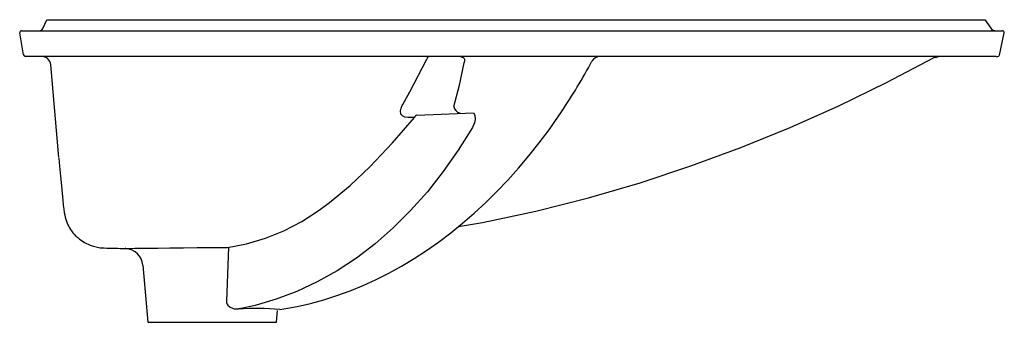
# Model space of a CAD drawing. Header units: millimetres. Extents: x 3960.988 to 3961.524, y 1744.072 to 1744.237.
import ezdxf

# ---------------------------------------------------------------- set-up
doc = ezdxf.new("R2010")
doc.units = ezdxf.units.MM
doc.layers.add('SANINDUSA', color=3, linetype='Continuous')

msp = doc.modelspace()

# ---------------------------------------------------------------- linework, layer by layer
at = {"layer": 'SANINDUSA'}
for p, q in [((3961.000275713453, 1744.232574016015), (3961.002535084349, 1744.237419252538)), ((3961.002535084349, 1744.237419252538), (3961.022473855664, 1744.237419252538)), ((3961.022473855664, 1744.237419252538), (3961.062535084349, 1744.237419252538)), ((3961.062535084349, 1744.237419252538), (3961.511609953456, 1744.237419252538)), ((3961.511609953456, 1744.237419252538), (3961.513616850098, 1744.237419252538)), ((3960.989857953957, 1744.218245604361), (3960.987742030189, 1744.230245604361)), ((3960.988726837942, 1744.231419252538), (3961.119698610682, 1744.231419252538)), ((3961.119698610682, 1744.231419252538), (3961.5075972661, 1744.231419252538)), ((3961.5075972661, 1744.231419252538), (3961.522394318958, 1744.231419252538)), ((3961.518933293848, 1744.231419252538), (3961.516812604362, 1744.231419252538)), ((3961.521448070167, 1744.218177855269), (3961.524058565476, 1744.230197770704)), ((3961.522394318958, 1744.231419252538), (3961.523040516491, 1744.231419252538)), ((3961.026295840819, 1744.217419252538), (3960.99084276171, 1744.217419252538)), ((3961.095308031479, 1744.217419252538), (3961.026295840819, 1744.217419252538)), ((3961.229742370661, 1744.217419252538), (3961.095308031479, 1744.217419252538)), ((3961.505732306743, 1744.217419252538), (3961.229742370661, 1744.217419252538)), ((3961.304087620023, 1744.217419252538), (3961.303745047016, 1744.217419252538)), ((3961.486704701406, 1744.216787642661), (3961.48682435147, 1744.216791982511)), ((3961.519629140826, 1744.217419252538), (3961.505732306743, 1744.217419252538)), ((3961.519629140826, 1744.217419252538), (3961.520406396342, 1744.217419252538)), ((3961.009062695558, 1744.162371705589), (3961.004645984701, 1744.21285494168)), ((3961.202738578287, 1744.184141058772), (3961.199370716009, 1744.184139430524)), ((3961.204015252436, 1744.185362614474), (3961.234920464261, 1744.186718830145)), ((3961.033734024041, 1744.113024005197), (3961.033733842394, 1744.113024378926)), ((3961.045273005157, 1744.112689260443), (3961.045242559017, 1744.112690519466)), ((3961.101383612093, 1744.113370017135), (3961.100403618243, 1744.084043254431)), ((3961.05481101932, 1744.103555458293), (3961.057535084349, 1744.072419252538)), ((3961.127535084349, 1744.072419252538), (3961.128101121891, 1744.078889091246)), ((3961.057535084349, 1744.072419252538), (3961.092535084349, 1744.072419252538)), ((3961.092535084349, 1744.072419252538), (3961.127535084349, 1744.072419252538))]:
    msp.add_line(p, q, dxfattribs=at)
at = {"layer": 'SANINDUSA', "flags": 128}
for points in [[(3961.517339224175, 1744.232279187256), (3961.514316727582, 1744.236519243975), (3961.513645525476, 1744.237439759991)], [(3961.11523001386, 1744.231426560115), (3961.115321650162, 1744.23142577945), (3961.119698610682, 1744.231419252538)], [(3961.196432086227, 1744.191253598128), (3961.20031665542, 1744.198049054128), (3961.209532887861, 1744.215859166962)], [(3961.209532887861, 1744.215859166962), (3961.209657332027, 1744.216209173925), (3961.20979315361, 1744.216520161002), (3961.20993895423, 1744.216788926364), (3961.210093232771, 1744.217012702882), (3961.210254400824, 1744.217189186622), (3961.210420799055, 1744.21731656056), (3961.210590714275, 1744.217393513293), (3961.21076239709, 1744.217419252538)], [(3961.224202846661, 1744.190143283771), (3961.227353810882, 1744.201795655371), (3961.229877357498, 1744.213894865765)], [(3961.229877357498, 1744.213894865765), (3961.230258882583, 1744.215084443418), (3961.230158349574, 1744.21574901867), (3961.230007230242, 1744.216050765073), (3961.229463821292, 1744.216609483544), (3961.229010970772, 1744.216875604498), (3961.227454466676, 1744.217319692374), (3961.225984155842, 1744.217419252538)], [(3961.226730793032, 1744.124581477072), (3961.239835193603, 1744.126848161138), (3961.268953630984, 1744.13305585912), (3961.297563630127, 1744.140299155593), (3961.325711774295, 1744.148530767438), (3961.35339285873, 1744.157702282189), (3961.380628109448, 1744.167775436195), (3961.407438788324, 1744.178712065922), (3961.433850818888, 1744.190495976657), (3961.459889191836, 1744.203138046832), (3961.485577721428, 1744.216665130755)], [(3961.485577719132, 1744.216665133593), (3961.486720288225, 1744.217227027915), (3961.487958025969, 1744.217419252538)], [(3961.48682435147, 1744.216791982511), (3961.486887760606, 1744.216794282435), (3961.486818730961, 1744.216786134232), (3961.486361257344, 1744.21673953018), (3961.485577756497, 1744.216665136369), (3961.485577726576, 1744.216665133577), (3961.485577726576, 1744.216665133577)], [(3961.129425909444, 1744.079430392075), (3961.131533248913, 1744.0797321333), (3961.138845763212, 1744.081096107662), (3961.146126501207, 1744.082772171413), (3961.153352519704, 1744.084752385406), (3961.160563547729, 1744.087046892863), (3961.167719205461, 1744.089644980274), (3961.174816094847, 1744.092545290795), (3961.181850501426, 1744.095746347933), (3961.188818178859, 1744.099246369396), (3961.195714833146, 1744.103043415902), (3961.202536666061, 1744.107135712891), (3961.209279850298, 1744.111521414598), (3961.215940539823, 1744.116198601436), (3961.22251487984, 1744.121165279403), (3961.228996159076, 1744.126417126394), (3961.235353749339, 1744.131929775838), (3961.241579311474, 1744.137695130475), (3961.247673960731, 1744.143713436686), (3961.253633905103, 1744.14998069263), (3961.259455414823, 1744.156492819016), (3961.265134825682, 1744.163245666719), (3961.270668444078, 1744.170234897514), (3961.276052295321, 1744.177455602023), (3961.281282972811, 1744.184903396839), (3961.282810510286, 1744.187212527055)], [(3961.199370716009, 1744.184139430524), (3961.197563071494, 1744.18435131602), (3961.196168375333, 1744.185023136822), (3961.195401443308, 1744.186000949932), (3961.195144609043, 1744.187719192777), (3961.195447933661, 1744.189140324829), (3961.196064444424, 1744.190587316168), (3961.196432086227, 1744.191253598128)], [(3961.101009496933, 1744.113300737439), (3961.111348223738, 1744.115215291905), (3961.121567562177, 1744.118261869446), (3961.131594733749, 1744.122373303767), (3961.141356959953, 1744.127482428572), (3961.150781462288, 1744.133522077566), (3961.156525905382, 1744.137749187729), (3961.167700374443, 1744.147041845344), (3961.178463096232, 1744.157240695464), (3961.190816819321, 1744.170296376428), (3961.202738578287, 1744.184141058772)], [(3961.234920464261, 1744.186718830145), (3961.235665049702, 1744.185352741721), (3961.235888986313, 1744.182979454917), (3961.2355217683, 1744.181251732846), (3961.234821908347, 1744.179535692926), (3961.234324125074, 1744.178617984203)], [(3961.234324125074, 1744.178617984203), (3961.226641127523, 1744.166305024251), (3961.21844629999, 1744.154627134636), (3961.209780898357, 1744.143634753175), (3961.200686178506, 1744.133378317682), (3961.19120339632, 1744.123908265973), (3961.18137380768, 1744.115275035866), (3961.17118934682, 1744.10748276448), (3961.16065776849, 1744.100528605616), (3961.149829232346, 1744.09444035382), (3961.138753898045, 1744.089245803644), (3961.127481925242, 1744.084972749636), (3961.116063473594, 1744.081648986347), (3961.109277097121, 1744.080139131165), (3961.106882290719, 1744.079686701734)], [(3961.009101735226, 1744.16197648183), (3961.009490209, 1744.157574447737), (3961.009980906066, 1744.152068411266), (3961.010455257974, 1744.146843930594), (3961.010855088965, 1744.142584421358), (3961.011196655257, 1744.139135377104), (3961.01149457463, 1744.136362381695), (3961.011762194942, 1744.134145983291), (3961.0120115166, 1744.132381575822), (3961.01225271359, 1744.130980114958), (3961.012536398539, 1744.129680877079), (3961.012843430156, 1744.128564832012), (3961.013186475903, 1744.127523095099), (3961.013566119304, 1744.126536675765), (3961.013982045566, 1744.125598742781), (3961.01443227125, 1744.124705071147), (3961.014913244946, 1744.123854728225), (3961.015419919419, 1744.123048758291), (3961.0159459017, 1744.122289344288), (3961.016760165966, 1744.121236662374), (3961.017599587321, 1744.120276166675), (3961.018027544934, 1744.119827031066), (3961.01846056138, 1744.119397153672), (3961.018898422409, 1744.118985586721), (3961.019341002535, 1744.118591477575), (3961.020240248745, 1744.11785254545), (3961.02115898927, 1744.117174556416), (3961.023063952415, 1744.11597969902), (3961.024057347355, 1744.115452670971), (3961.025081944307, 1744.114968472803), (3961.026133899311, 1744.114529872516), (3961.027207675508, 1744.114140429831), (3961.029396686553, 1744.113520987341), (3961.0315994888, 1744.113126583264), (3961.033767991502, 1744.112958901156)], [(3961.045242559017, 1744.112690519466), (3961.045140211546, 1744.112694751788), (3961.045526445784, 1744.112706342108), (3961.046259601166, 1744.112721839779), (3961.048654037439, 1744.112760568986), (3961.050365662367, 1744.112783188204), (3961.052385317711, 1744.112806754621), (3961.057118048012, 1744.112855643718), (3961.059947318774, 1744.11288487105), (3961.063017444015, 1744.112918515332), (3961.069550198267, 1744.112996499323), (3961.076923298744, 1744.113085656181), (3961.084484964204, 1744.113168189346), (3961.092471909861, 1744.113242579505), (3961.096742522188, 1744.113275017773), (3961.101009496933, 1744.113300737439)], [(3961.100403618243, 1744.084043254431), (3961.100391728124, 1744.083177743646), (3961.100679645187, 1744.082292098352), (3961.10104150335, 1744.081743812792), (3961.102354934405, 1744.080658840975), (3961.104525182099, 1744.079852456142), (3961.106882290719, 1744.079686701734)]]:
    msp.add_lwpolyline(points, dxfattribs=at)
at = {"layer": 'SANINDUSA'}
for centre, radius, start, end in [((3960.988726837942, 1744.230419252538), 0.001000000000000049, 90, 190.000000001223), ((3960.998463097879, 1744.233419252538), 0.00200000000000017, 270, 334.9999999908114), ((3961.518995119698, 1744.233419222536), 0.001999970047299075, 214.374456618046, 269.2203012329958), ((3961.523059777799, 1744.230419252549), 0.0009999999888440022, 347.4401276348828, 90.00017441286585), ((3960.99084276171, 1744.218419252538), 0.001000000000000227, 190.000000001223, 270), ((3960.999665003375, 1744.212419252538), 0.004999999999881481, 4.999999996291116, 90), ((3960.98281172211, 1744.387398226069), 0.3606537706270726, 326.2854925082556, 331.4022387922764), ((3961.303881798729, 1744.212419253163), 0.004999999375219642, 90.0046025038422, 152.0438336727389), ((3961.489337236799, 1744.212419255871), 0.004999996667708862, 90.00027785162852, 119.8193989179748), ((3961.520458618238, 1744.218419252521), 0.0009999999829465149, 269.9999196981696, 346.1771356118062), ((3961.228185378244, 1744.190559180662), 0.004004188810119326, 185.9618044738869, 259.454778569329), ((3961.204492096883, 1744.183586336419), 0.001839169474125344, 105.0268469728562, 162.4453294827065), ((3961.109258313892, 1746.960305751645), 2.848340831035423, 268.4805825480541, 268.7127931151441), ((3961.044873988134, 1744.102706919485), 0.00998614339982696, 4.837347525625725, 85.87905555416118), ((3961.116399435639, 1743.925227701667), 0.1547519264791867, 85.17132857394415, 93.52587892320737)]:
    msp.add_arc(centre, radius, start, end, dxfattribs=at)

doc.saveas('drawing.dxf')
